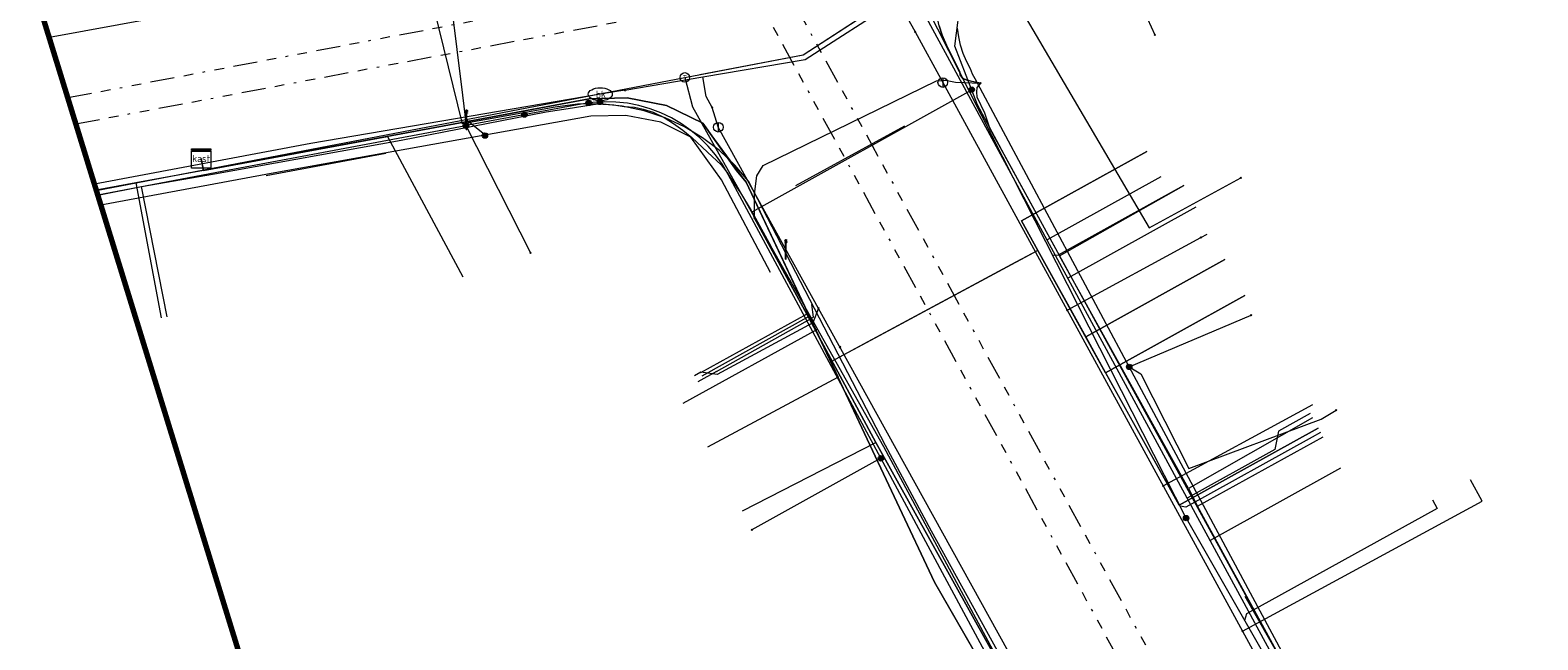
# Model space of a CAD drawing. Header units: metres. Extents: x 154975 to 155642, y 461260 to 461877.
# Tile 28 of 95: x 155006 to 155069, y 461576 to 461601. Entities that reach past the tile are written whole.
import ezdxf
from ezdxf.enums import TextEntityAlignment as Align
from ezdxf.lldxf.tags import DXFTag

# ---------------------------------------------------------------- set-up
doc = ezdxf.new("R2010")
doc.units = ezdxf.units.M
doc.linetypes.add('RI-OVERIG-SO', pattern=[17, 5, -2, 2, -2, 0, -2, 2, -2])
for name, color, linetype, lineweight, true_color in [('B-WE-KL-DATA-G', 3, 'KL-DATA-SO', 18, 0x00ff00), ('B-WE-KL-DATA_HULPSTUK-S', 3, 'Continuous', 18, 0x00ff00), ('B-WE-KL-DATA_KABELBED-G', 3, 'Continuous', 18, 0x00ff00), ('B-WE-KL-DATA_MANTELBUIS-G', 3, 'Continuous', 18, 0x00ff00), ('B-WE-KL-ET_LS-G', 1, 'KL-LS-SO', 18, 0xff0000), ('B-WE-KL-ET_LS-S', 1, 'Continuous', 18, 0xff0000), ('B-WE-KL-ET_LS_HULPSTUK-S', 1, 'Continuous', 18, 0xff0000), ('B-WE-KL-ET_LS_MANTELBUIS-G', 1, 'Continuous', 18, 0xff0000), ('B-WE-KL-GAS_LD-G', 30, 'KL-GAS_LD-SO', 18, 0xff7f00), ('B-WE-KL-GAS_LD_HULPSTUK-S', 30, 'Continuous', 18, 0xff7f00), ('B-WE-KL-GAS_LD_MANTELBUIS-G', 30, 'Continuous', 18, 0xff7f00), ('B-WE-KL-WATER-G', 5, 'KL-WATER-SO', 18, 0x0000ff), ('B-WE-KL-WATER-S', 5, 'Continuous', 18, 0x0000ff), ('B-WE-KL-WATER_HULPSTUK-S', 5, 'Continuous', 18, 0x0000ff), ('B-WE-RI-VRIJVERVAL-G', 6, 'RI-OVERIG-SO', 18, 0xff00ff)]:
    doc.layers.add(name, color=color, linetype=linetype, lineweight=lineweight, true_color=true_color)
doc.layers.add('B-WE-OG-INFO_ORIENTATIEPOLYGOON-GV', color=7, linetype='Continuous', lineweight=70)
doc.styles.add('NLCS-ISO', font='NLCS-ISO.ttf')
tags = doc.linetypes.add('KL-DATA-SO', pattern='A,4,-1,[101,NLCS.SHX,S=0.5,R=0,X=0,Y=0],-1,4,-1,["D",Standard,S=1,R=0,X=-0.25,Y=-0.5],-1.5', length=12.5).pattern_tags.tags
tags[18] = DXFTag(74, 10)
tags = doc.linetypes.add('KL-GAS_LD-SO', pattern='A,4,-1,[69,NLCS.SHX,S=0.5,R=0,X=0,Y=0],-1,4,-1,["L",Standard,S=1,R=0,X=0.25,Y=-0.5],-2', length=13).pattern_tags.tags
tags[18] = DXFTag(74, 10)
tags = doc.linetypes.add('KL-LS-SO', pattern='A,4,-1,[103,NLCS.SHX,S=0.75,R=0,X=0,Y=0],-1,4,-1,["L",Standard,S=1,R=0,X=0,Y=-0.5],-2', length=13).pattern_tags.tags
tags[18] = DXFTag(74, 10)
doc.linetypes.add('KL-WATER-SO', pattern='A,7,-0.5,[168,NLCS.SHX,S=0.75,R=0,X=0.75,Y=0],-2', length=9.5)

# ---------------------------------------------------------------- blocks, each defined once
blk = doc.blocks.new('SKL-WTB_HULP_T STUK-SO')
at = {"color": 0, "linetype": 'ByBlock', "lineweight": 18}
blk.add_circle((0, 0), 1, dxfattribs=at)
at = {"color": 0, "linetype": 'ByBlock', "lineweight": -2, "style": 'NLCS-ISO'}
blk.add_text('T', height=1, dxfattribs=at).set_placement((0, 0), align=Align.MIDDLE_CENTER)
at = {"color": 0, "linetype": 'ByBlock', "lineweight": 18, "style": 'NLCS-ISO', "flags": 1}
for tag, p in [('TYPE', (1.5, 0)), ('OMSCHRIJVING', (1.5, -3)), ('LABEL', (1.5, -1.5))]:
    blk.add_attdef(tag, p, '', height=1, dxfattribs=at)
blk = doc.blocks.new('SKL-WTB_HULP_MOF-SO')
at = {"linetype": 'ByBlock', "lineweight": 18}
h = blk.add_hatch(color=0, dxfattribs=at)
h.dxf.hatch_style = 1
h.paths.add_polyline_path([(-0.5625, 0, 1), (0.5625, 0, 1)])
at = {"color": 0, "linetype": 'ByBlock', "lineweight": 18}
blk.add_circle((0, 0), 0.5625, dxfattribs=at)
at = {"color": 0, "linetype": 'ByBlock', "lineweight": 18, "style": 'NLCS-ISO', "flags": 1}
for tag, p in [('TYPE', (1.5, 0)), ('OMSCHRIJVING', (1.5, -3)), ('LABEL', (1.5, -1.5))]:
    blk.add_attdef(tag, p, '', height=1, dxfattribs=at)
blk = doc.blocks.new('SKL-WTB_HULP_KAST-SO')
at = {"color": 0, "linetype": 'ByBlock', "lineweight": 18}
for points in [[(-2, 2), (2, 2), (2, 1.68), (-2, 1.68)], [(-2, 1.52), (2, 1.52), (2, -2), (-2, -2)]]:
    blk.add_lwpolyline(points, close=True, dxfattribs=at)
at = {"color": 0, "linetype": 'ByBlock', "lineweight": 18, "style": 'NLCS-ISO'}
blk.add_text('kast', height=1.5, dxfattribs=at).set_placement((0, 0), align=Align.MIDDLE_CENTER)
at = {"color": 0, "linetype": 'ByBlock', "lineweight": 18, "style": 'NLCS-ISO', "flags": 1}
for tag, p in [('TYPE', (2.5, 0)), ('OMSCHRIJVING', (2.5, -3)), ('LABEL', (2.5, -1.5))]:
    blk.add_attdef(tag, p, '', height=1, dxfattribs=at)
blk = doc.blocks.new('SKL-WTB_HULP_OVERIG-SO')
at = {"color": 0, "linetype": 'ByBlock', "lineweight": 18}
for points in [[(-0.14, 0.14), (0.14, -0.14)], [(0.14, 0.14), (-0.14, -0.14)]]:
    blk.add_lwpolyline(points, dxfattribs=at)
at = {"color": 0, "linetype": 'ByBlock', "lineweight": 18, "style": 'NLCS-ISO', "flags": 1}
for tag, p in [('TYPE', (1.5, 0)), ('OMSCHRIJVING', (1.5, -3)), ('LABEL', (1.5, -1.5))]:
    blk.add_attdef(tag, p, '', height=1, dxfattribs=at)
blk = doc.blocks.new('SKL-WTB_HULP_AFSLUITER-SO')
at = {"color": 0, "linetype": 'ByBlock', "lineweight": 18}
blk.add_lwpolyline([(0, 0.8), (0, -0.8)], dxfattribs=at)
blk.add_circle((0, 0), 1, dxfattribs=at)
at = {"color": 0, "linetype": 'ByBlock', "lineweight": 18, "style": 'NLCS-ISO', "flags": 1}
for tag, p in [('TYPE', (1.5, 0)), ('OMSCHRIJVING', (1.5, -3)), ('LABEL', (1.5, -1.5))]:
    blk.add_attdef(tag, p, '', height=1, dxfattribs=at)
blk = doc.blocks.new('SKL-WATER_BRANDKRAAN_BRANDPUT-SO')
at = {"color": 0, "linetype": 'ByBlock', "lineweight": 18}
blk.add_ellipse((0, 0), major_axis=(2.5, 0), ratio=0.54, dxfattribs=at)
at = {"color": 0, "linetype": 'ByBlock', "lineweight": 18, "style": 'NLCS-ISO'}
blk.add_text('bk', height=1.5, dxfattribs=at).set_placement((0.16, 0), align=Align.MIDDLE_CENTER)
blk = doc.blocks.new('SKL-ET_LS_MAST-SO')
for p, q in [((-0.05, 2.07), (0.05, 2.07)), ((-0.05, -2), (0.05, -2))]:
    blk.add_line(p, q)
for points in [[(-0.18, 1.76), (-0.22, 1.76), (-0.22, 1.84), (-0.18, 1.84), (-0.18, 1.79)], [(-0.18, 1.49), (-0.22, 1.49), (-0.22, 1.57), (-0.18, 1.57), (-0.18, 1.52)], [(-0.18, 1.79), (-0.05, 1.79)], [(-0.18, 1.76), (-0.05, 1.76)], [(-0.18, 1.52), (-0.05, 1.52)], [(-0.18, 1.49), (-0.05, 1.49)], [(-0.05, -2), (-0.05, 2.07)], [(0.05, -2), (0.05, 2.07)], [(0.18, 1.92), (0.05, 1.92)], [(0.18, 1.89), (0.05, 1.89)], [(0.18, 1.66), (0.05, 1.66)], [(0.18, 1.63), (0.05, 1.63)], [(0.18, 1.39), (0.05, 1.39)], [(0.18, 1.36), (0.05, 1.36)], [(0.18, 1.89), (0.22, 1.89), (0.22, 1.97), (0.18, 1.97), (0.18, 1.92)], [(0.18, 1.63), (0.22, 1.63), (0.22, 1.71), (0.18, 1.71), (0.18, 1.66)], [(0.18, 1.36), (0.22, 1.36), (0.22, 1.44), (0.18, 1.44), (0.18, 1.39)]]:
    blk.add_lwpolyline(points)

msp = doc.modelspace()

# ---------------------------------------------------------------- linework, layer by layer
at = {"layer": 'B-WE-KL-DATA-G', "ltscale": 0.2, "flags": 128}
for points in [[(155045.799, 461598.912), (155045.443, 461598.978), (155045.248, 461599.025), (155045.06, 461599.099), (155044.954, 461599.258), (155044.934, 461599.375), (155044.43, 461600.386), (155044.211, 461600.903), (155044.087, 461601.279), (155043.983, 461601.714), (155044.016, 461602.153), (155044.147, 461602.565), (155044.321, 461602.998), (155044.533, 461603.419), (155044.769, 461603.804), (155045.065, 461604.24), (155045.369, 461604.619), (155045.692, 461604.995), (155046.104, 461605.382), (155046.483, 461605.726), (155046.936, 461606.08), (155047.376, 461606.379), (155047.864, 461606.668), (155049.184, 461607.539), (155062.107, 461615.966), (155067.481, 461619.493), (155070.733, 461621.613), (155071.002, 461621.758), (155071.549, 461621.991), (155071.933, 461622.036), (155072.725, 461622.581), (155073.063, 461623.16), (155074.478, 461624.062), (155078.573, 461626.729), (155084.39, 461630.542), (155087.397, 461632.503), (155096.857, 461638.645), (155099.981, 461640.742), (155100.447, 461641.079), (155100.594, 461641.158), (155100.743, 461641.183), (155100.899, 461641.129), (155101.125, 461640.733), (155101.38, 461640.365)], [(155044.087, 461601.279), (155044.211, 461600.903), (155044.43, 461600.386), (155044.934, 461599.375), (155044.954, 461599.258), (155045.06, 461599.099), (155045.248, 461599.025), (155045.799, 461598.912)], [(155036.426, 461593.317), (155036.421, 461594.306), (155036.519, 461595.067), (155036.779, 461595.492), (155043.969, 461598.998), (155044.348, 461599.03), (155044.753, 461598.952), (155045.799, 461598.912)], [(155045.799, 461598.912), (155045.637, 461598.721), (155045.625, 461598.528), (155045.638, 461598.345), (155045.957, 461597.676), (155046.18, 461597.019), (155046.827, 461595.839), (155049.066, 461591.743)], [(155011, 461594.618), (155014.025, 461595.15), (155021.768, 461596.543), (155024.743, 461597.121), (155027.775, 461597.72), (155028.689, 461597.852), (155029.3, 461597.95), (155029.916, 461598.046), (155030.592, 461598.005), (155031.02, 461597.942), (155031.446, 461597.911), (155031.8, 461597.825), (155032.22, 461597.703), (155032.669, 461597.487), (155033.065, 461597.235), (155033.455, 461596.957), (155033.817, 461596.66), (155034.472, 461596.041), (155035.033, 461595.525), (155035.267, 461595.222), (155035.568, 461594.763), (155035.843, 461594.36), (155036.279, 461593.623), (155036.426, 461593.317), (155038.597, 461589.332)], [(155013.473, 461595.782), (155013.564, 461595.291), (155020.579, 461596.587), (155029.562, 461598.261), (155031.145, 461598.295), (155032.775, 461597.984), (155034.274, 461597.246), (155035.671, 461595.291), (155036.079, 461594.797), (155039.887, 461586.719), (155034.469, 461583.812)], [(155052.696, 461596.076), (155047.498, 461593.197), (155048.178, 461591.97), (155039.587, 461587.356), (155036.079, 461594.797), (155035.671, 461595.291), (155034.274, 461597.246), (155032.775, 461597.984), (155031.145, 461598.295), (155029.562, 461598.261), (155020.579, 461596.587), (155013.564, 461595.291), (155013.473, 461595.782)], [(155059.802, 461584.605), (155054.028, 461581.407), (155048.178, 461591.97), (155039.587, 461587.356), (155036.079, 461594.797), (155035.671, 461595.291), (155034.274, 461597.246), (155032.775, 461597.984), (155031.145, 461598.295), (155029.562, 461598.261), (155020.579, 461596.587), (155013.564, 461595.291), (155013.473, 461595.782)], [(155055.934, 461591.597), (155050.157, 461588.396), (155048.178, 461591.97), (155039.587, 461587.356), (155036.079, 461594.797), (155035.671, 461595.291), (155034.274, 461597.246), (155032.775, 461597.984), (155031.145, 461598.295), (155029.562, 461598.261), (155020.579, 461596.587), (155013.564, 461595.291), (155013.473, 461595.782)], [(155056.757, 461590.111), (155050.984, 461586.903), (155048.178, 461591.97), (155039.587, 461587.356), (155036.079, 461594.797), (155035.671, 461595.291), (155034.274, 461597.246), (155032.775, 461597.984), (155031.145, 461598.295), (155029.562, 461598.261), (155020.579, 461596.587), (155013.564, 461595.291), (155013.473, 461595.782)], [(155045.584, 461565.124), (155050.036, 461567.53), (155043.893, 461578.221), (155036.079, 461594.797), (155035.671, 461595.291), (155034.274, 461597.246), (155032.775, 461597.984), (155031.145, 461598.295), (155029.562, 461598.261), (155020.579, 461596.587), (155013.564, 461595.291), (155013.473, 461595.782)], [(155013.473, 461595.782), (155013.564, 461595.291), (155020.579, 461596.587), (155029.562, 461598.261), (155031.145, 461598.295), (155032.775, 461597.984), (155034.274, 461597.246), (155035.671, 461595.291), (155036.079, 461594.797), (155043.893, 461578.221), (155055.13, 461558.665), (155049.257, 461555.495)], [(155013.473, 461595.782), (155013.564, 461595.291), (155020.579, 461596.587), (155029.562, 461598.261), (155031.145, 461598.295), (155032.775, 461597.984), (155034.274, 461597.246), (155035.671, 461595.291), (155036.079, 461594.797), (155043.893, 461578.221), (155057.351, 461554.8), (155051.462, 461551.415)], [(155013.473, 461595.782), (155013.564, 461595.291), (155020.579, 461596.587), (155029.562, 461598.261), (155031.145, 461598.295), (155032.775, 461597.984), (155034.274, 461597.246), (155035.671, 461595.291), (155036.079, 461594.797), (155043.893, 461578.221), (155047.685, 461571.623), (155043.299, 461569.252)], [(155013.473, 461595.782), (155013.564, 461595.291), (155020.579, 461596.587), (155029.562, 461598.261), (155031.145, 461598.295), (155032.775, 461597.984), (155034.274, 461597.246), (155035.671, 461595.291), (155036.079, 461594.797), (155043.893, 461578.221), (155059.392, 461551.249), (155060.678, 461548.407), (155060.86, 461546.997), (155060.843, 461545.461), (155060.308, 461543.656), (155059.973, 461542.617), (155059.587, 461542.072), (155059.105, 461541.61), (155057.805, 461540.335), (155056.212, 461539.539), (155058.099, 461529.997), (155063.788, 461531.04), (155065.625, 461531.198), (155065.598, 461531.697)], [(155013.473, 461595.782), (155013.564, 461595.291), (155021.198, 461596.702), (155024.322, 461590.884)], [(155013.473, 461595.782), (155013.564, 461595.291), (155009.12, 461594.47)], [(155013.473, 461595.782), (155013.564, 461595.291), (155009.12, 461594.47)], [(155013.473, 461595.782), (155013.564, 461595.291), (155009.12, 461594.47)], [(155013.473, 461595.782), (155013.564, 461595.291), (155009.12, 461594.47)], [(155013.473, 461595.782), (155013.564, 461595.291), (155009.12, 461594.47)], [(155013.473, 461595.782), (155013.564, 461595.291), (155009.12, 461594.47)], [(155013.473, 461595.782), (155013.564, 461595.291), (155009.12, 461594.47)], [(155013.473, 461595.782), (155013.564, 461595.291), (155009.12, 461594.47)], [(155013.473, 461595.782), (155013.564, 461595.291), (155009.12, 461594.47)], [(155013.473, 461595.782), (155013.564, 461595.291), (155009.12, 461594.47)], [(155013.473, 461595.782), (155013.564, 461595.291), (155010.766, 461594.774), (155011.813, 461589.176)], [(155009.185, 461594.262), (155011, 461594.618)], [(155012.063, 461589.224), (155011, 461594.618)], [(155049.066, 461591.743), (155054.229, 461594.666)], [(155064.506, 461531.507), (155064.83, 461531.574), (155065.362, 461531.648), (155066.143, 461531.681), (155066.774, 461531.629), (155067.173, 461531.595), (155067.521, 461531.639), (155067.663, 461531.717), (155067.665, 461531.718), (155067.667, 461531.72), (155067.842, 461531.877), (155067.99, 461532.098), (155068.098, 461532.302), (155068.126, 461532.555), (155068.095, 461532.899), (155062.173, 461544.275), (155061.408, 461545.567), (155061.141, 461546.155), (155060.875, 461546.963), (155060.713, 461547.743), (155060.61, 461548.165), (155060.539, 461548.541), (155060.39, 461548.953), (155060.267, 461549.373), (155060.132, 461549.767), (155059.917, 461550.2), (155059.606, 461550.754), (155057.308, 461554.88), (155055.113, 461558.929), (155051.578, 461565.559), (155046.959, 461574.13), (155041.457, 461584.015), (155038.597, 461589.332), (155036.426, 461593.317)], [(155054.417, 461582.107), (155049.066, 461591.743)], [(155038.597, 461589.332), (155034.182, 461586.906)], [(155038.597, 461589.332), (155041.457, 461584.015)], [(155059.565, 461585.033), (155054.417, 461582.107)], [(155035.927, 461581.177), (155041.457, 461584.015)], [(155041.457, 461584.015), (155046.959, 461574.13)], [(155054.791, 461581.376), (155060.004, 461584.24)], [(155054.417, 461582.107), (155054.791, 461581.376)], [(155062.331, 461567.583), (155054.791, 461581.376)]]:
    msp.add_lwpolyline(points, dxfattribs=at)
at = {"layer": 'B-WE-KL-DATA_KABELBED-G', "ltscale": 0.2, "flags": 128}
for points in [[(155049.302, 461606.628), (155049.302, 461606.628), (155048.155, 461606.746), (155045.497, 461605.329), (155046.011, 461604.453), (155052.784, 461592.904), (155056.594, 461594.986)], [(155049.302, 461606.628), (155052.718, 461601.575), (155053.026, 461600.913)], [(155024.178, 461605.25), (155024.173, 461605.246), (155024.091, 461605.179), (155024.046, 461605.142), (155022.935, 461604.235), (155022.269, 461603.879), (155021.573, 461603.583), (155020.855, 461603.35), (155020.118, 461603.181), (155007.174, 461600.799)], [(155023.934, 461605.025), (155023.865, 461604.937), (155023.804, 461604.844), (155023.751, 461604.746), (155023.706, 461604.644), (155023.67, 461604.539), (155023.642, 461604.431), (155023.624, 461604.321), (155023.614, 461604.21), (155023.614, 461604.099), (155023.623, 461603.988), (155024.311, 461598.403), (155024.463, 461597.151), (155024.463, 461597.151)], [(155023.624, 461603.991), (155024.311, 461598.403)], [(155062.485, 461567.555), (155056.99, 461577.761), (155051.964, 461587.145), (155051.964, 461587.145), (155045.571, 461599.082), (155045.469, 461599.286), (155045.377, 461599.495), (155045.213, 461599.813), (155045.077, 461600.143), (155044.97, 461600.485), (155044.893, 461600.834), (155044.846, 461601.188)], [(155039.587, 461587.356), (155036.079, 461594.797), (155034.274, 461597.246), (155032.775, 461597.984), (155031.145, 461598.295), (155029.562, 461598.261), (155021.198, 461596.702)], [(155051.187, 461565.656), (155041.666, 461583.355), (155035.335, 461595.123), (155035.089, 461595.538), (155034.809, 461595.93), (155034.497, 461596.297), (155034.155, 461596.637), (155033.786, 461596.947), (155033.392, 461597.225), (155032.977, 461597.469), (155032.542, 461597.677), (155032.091, 461597.848), (155031.627, 461597.98), (155031.154, 461598.073), (155030.675, 461598.126), (155030.193, 461598.139), (155029.712, 461598.11), (155029.235, 461598.042), (155024.463, 461597.151), (155024.462, 461597.151)], [(155009.19, 461594.273), (155014.628, 461595.315), (155024.452, 461597.149), (155024.462, 461597.151)], [(155024.452, 461597.149), (155027.126, 461591.87)], [(155021.198, 461596.702), (155013.564, 461595.291)], [(155021.198, 461596.702), (155024.322, 461590.884)], [(155048.178, 461591.97), (155047.498, 461593.197), (155052.696, 461596.076)], [(155013.564, 461595.291), (155010.766, 461594.774)], [(155013.473, 461595.782), (155013.564, 461595.291)], [(155010.766, 461594.774), (155009.12, 461594.47)], [(155010.766, 461594.774), (155011.813, 461589.176)], [(155047.265, 461591.48), (155041.124, 461588.182)], [(155048.178, 461591.97), (155047.265, 461591.48)], [(155048.178, 461591.97), (155050.157, 461588.396)], [(155050.157, 461588.396), (155055.934, 461591.597)], [(155050.984, 461586.903), (155056.757, 461590.111)], [(155051.964, 461587.145), (155057.024, 461589.285)], [(155050.157, 461588.396), (155050.984, 461586.903)], [(155041.124, 461588.182), (155039.587, 461587.356)], [(155039.887, 461586.719), (155039.587, 461587.356)], [(155051.964, 461587.145), (155051.964, 461587.145), (155052.441, 461586.861), (155054.432, 461582.932), (155059.919, 461584.974), (155060.543, 461585.357)], [(155039.887, 461586.719), (155034.469, 461583.812)], [(155047.685, 461571.623), (155043.893, 461578.221), (155039.887, 461586.719)], [(155050.984, 461586.903), (155054.028, 461581.407), (155059.802, 461584.605)], [(155041.666, 461583.355), (155036.308, 461580.387)]]:
    msp.add_lwpolyline(points, dxfattribs=at)
at = {"layer": 'B-WE-KL-DATA_MANTELBUIS-G', "ltscale": 0.2, "flags": 128}
for points in [[(155023.624, 461603.991), (155024.311, 461598.403)], [(155036.779, 461595.492), (155043.969, 461598.998)], [(155047.265, 461591.48), (155041.124, 461588.182)]]:
    msp.add_lwpolyline(points, dxfattribs=at)
at = {"layer": 'B-WE-KL-ET_LS-G', "ltscale": 0.2, "flags": 128}
for points in [[(155153.69, 461557.311), (155090.029, 461522.704), (155088.992, 461522.645), (155087.727, 461522.936), (155086.697, 461523.666), (155086.005, 461524.599), (155077.758, 461539.587), (155061.434, 461569.226), (155046.874, 461595.764), (155045.676, 461598.009), (155044.723, 461600.444), (155044.988, 461602.494), (155046.086, 461604.301), (155040.93, 461612.381), (155040.011, 461612.456), (155038.521, 461612.933), (155037.308, 461613.994), (155035.463, 461617.205), (155026.799, 461632.994), (155026.259, 461634.036), (155011.501, 461661.051), (155007.394, 461668.693), (155006.979, 461669.518), (155001.377, 461673.403), (154999.891, 461673.208), (154985.271, 461671.695)], [(155054.322, 461580.877), (155039.105, 461610.842), (155039.432, 461610.726), (155039.765, 461610.633), (155040.208, 461610.551), (155040.621, 461610.513)], [(155060.567, 461549.644), (155060.515, 461549.816), (155054.402, 461560.651), (155051.306, 461566.662), (155043.764, 461580.337), (155041.854, 461583.888), (155036.168, 461594.845), (155035.6, 461595.513), (155034.963, 461596.116), (155034.265, 461596.647), (155033.514, 461597.1), (155032.719, 461597.469), (155031.838, 461597.765), (155030.93, 461597.96), (155030.005, 461598.049), (155029.076, 461598.033), (155028.154, 461597.91), (155024.31, 461597.221), (155022.569, 461604.328)], [(155037.106, 461592.134), (155036.328, 461593.571), (155045.431, 461598.637)], [(155037.091, 461591.061), (155035.049, 461594.905), (155033.786, 461596.672), (155032.541, 461597.285), (155031.084, 461597.563), (155029.635, 461597.532), (155016.523, 461595.183), (155009.312, 461593.851)], [(155024.475, 461597.388), (155025.292, 461596.731)], [(155054.231, 461594.663), (155053.182, 461594.081)], [(155053.182, 461594.081), (155049.013, 461591.773), (155048.793, 461591.765)], [(155034.84, 461586.959), (155038.869, 461589.206), (155038.796, 461589.738), (155038.814, 461589.747)], [(155034.84, 461586.959), (155034.064, 461586.527)], [(155059.552, 461584.232), (155054.316, 461581.331), (155054.073, 461581.368)], [(155059.902, 461584.425), (155059.552, 461584.232)], [(155064.539, 461581.632), (155064.732, 461581.282), (155056.825, 461576.903), (155056.75, 461576.632)], [(155054.322, 461580.877), (155069.717, 461553.96)]]:
    msp.add_lwpolyline(points, dxfattribs=at)
at = {"layer": 'B-WE-KL-ET_LS_MANTELBUIS-G', "ltscale": 0.2, "flags": 128}
for points in [[(155038.131, 461594.658), (155042.655, 461597.145)], [(155016.16, 461595.075), (155021.124, 461596.002)], [(155056.759, 461577.638), (155059.26, 461573.251)]]:
    msp.add_lwpolyline(points, dxfattribs=at)
at = {"layer": 'B-WE-KL-GAS_LD-G', "ltscale": 0.2, "flags": 128}
for points in [[(155033.531, 461599.143), (155038.438, 461600.083), (155042.839, 461602.945)], [(155042.839, 461602.945), (155072.636, 461548.055), (155085.853, 461523.842), (155086.987, 461523.297), (155088.45, 461520.633), (155078.58, 461515.996)], [(155009.122, 461594.464), (155033.531, 461599.143)], [(155033.531, 461599.143), (155033.844, 461597.924), (155035.714, 461594.602)], [(155035.714, 461594.602), (155041.767, 461583.84), (155059.396, 461551.032), (155061.945, 461546.389)], [(155053.277, 461595.026), (155048.556, 461592.412)], [(155054.725, 461593.77), (155049.415, 461590.83)], [(155034.256, 461586.773), (155038.718, 461589.261)], [(155033.465, 461585.641), (155039.03, 461588.706)], [(155059.465, 461585.213), (155058.153, 461584.486), (155058.007, 461583.719), (155054.369, 461581.703)], [(155060.721, 461582.946), (155055.318, 461579.955)]]:
    msp.add_lwpolyline(points, dxfattribs=at)
at = {"layer": 'B-WE-KL-GAS_LD_MANTELBUIS-G', "ltscale": 0.2, "flags": 128}
msp.add_lwpolyline([(155034.158, 461599.263), (155038.438, 461600.083), (155042.378, 461602.645)], dxfattribs=at)
at = {"layer": 'B-WE-KL-WATER-G', "ltscale": 0.2, "flags": 128}
for points in [[(155034.275, 461599.168), (155038.529, 461599.89), (155042.355, 461602.367)], [(155042.355, 461602.367), (155043.08, 461601.04)], [(155043.08, 461601.04), (155044.231, 461598.934)], [(155031.036, 461598.617), (155034.275, 461599.168)], [(155034.665, 461597.897), (155034.414, 461598.348), (155034.275, 461599.168)], [(155030.021, 461598.445), (155018.017, 461596.407), (155009.042, 461594.722)], [(155031.036, 461598.617), (155030.021, 461598.445)], [(155044.231, 461598.934), (155069.906, 461551.956), (155072.137, 461548.119), (155081.979, 461530.5)], [(155034.919, 461597.082), (155034.91, 461597.098), (155034.665, 461597.897)], [(155063.938, 461543.455), (155049.681, 461570.414), (155034.919, 461597.082)], [(155049.388, 461589.498), (155054.927, 461592.508)], [(155054.927, 461592.508), (155055.191, 461592.651)], [(155039.074, 461589.576), (155038.837, 461588.971), (155034.873, 461586.836), (155034.196, 461586.921), (155033.928, 461586.775)], [(155053.367, 461582.217), (155059.584, 461585.592)], [(155056.66, 461576.193), (155066.595, 461581.58), (155066.118, 461582.459)]]:
    msp.add_lwpolyline(points, dxfattribs=at)
at = {"layer": 'B-WE-OG-INFO_ORIENTATIEPOLYGOON-GV', "ltscale": 0.2, "flags": 128}
msp.add_lwpolyline([(154979.954, 461769.009), (154975.026, 461742.727), (154981.597, 461683.593), (155016.092, 461571.895), (155037.446, 461470.052), (155080.154, 461341.928), (155088.367, 461282.793), (155132.718, 461259.797), (155173.784, 461264.724), (155641.931, 461405.99), (155592.652, 461516.045), (155541.731, 461614.603), (155441.531, 461736.157), (155407.036, 461800.219), (155362.685, 461877.422)], close=True, dxfattribs=at)
at = {"layer": 'B-WE-RI-VRIJVERVAL-G', "ltscale": 0.2, "flags": 128}
for points in [[(155007.936, 461598.306), (155035.9, 461603.6)], [(155035.9, 461603.6), (155072.1, 461537.4)], [(155037.7, 461602.9), (155074.1, 461536.4)], [(155008.272, 461597.218), (155032.6, 461601.8)]]:
    msp.add_lwpolyline(points, dxfattribs=at)

# ---------------------------------------------------------------- block references
at = {"layer": 'B-WE-KL-DATA_HULPSTUK-S', "xscale": 0.2, "yscale": 0.2, "zscale": 0.2}
for name, p in [('SKL-WTB_HULP_OVERIG-SO', (155053.026, 461600.913)), ('SKL-WTB_HULP_OVERIG-SO', (155045.799, 461598.912)), ('SKL-WTB_HULP_MOF-SO', (155029.541, 461598.091)), ('SKL-WTB_HULP_MOF-SO', (155030.009, 461598.133)), ('SKL-WTB_HULP_MOF-SO', (155024.452, 461597.149)), ('SKL-WTB_HULP_OVERIG-SO', (155024.452, 461597.149)), ('SKL-WTB_HULP_OVERIG-SO', (155024.462, 461597.151)), ('SKL-WTB_HULP_OVERIG-SO', (155024.462, 461597.151)), ('SKL-WTB_HULP_OVERIG-SO', (155024.463, 461597.151)), ('SKL-WTB_HULP_MOF-SO', (155026.881, 461597.603)), ('SKL-WTB_HULP_KAST-SO', (155013.473, 461595.782)), ('SKL-WTB_HULP_OVERIG-SO', (155056.594, 461594.986)), ('SKL-WTB_HULP_OVERIG-SO', (155036.426, 461593.317)), ('SKL-WTB_HULP_OVERIG-SO', (155027.126, 461591.87)), ('SKL-WTB_HULP_OVERIG-SO', (155057.024, 461589.285)), ('SKL-WTB_HULP_MOF-SO', (155051.964, 461587.145)), ('SKL-WTB_HULP_OVERIG-SO', (155051.964, 461587.145)), ('SKL-WTB_HULP_OVERIG-SO', (155051.964, 461587.145)), ('SKL-WTB_HULP_OVERIG-SO', (155060.543, 461585.357)), ('SKL-WTB_HULP_MOF-SO', (155041.666, 461583.355)), ('SKL-WTB_HULP_OVERIG-SO', (155041.666, 461583.355)), ('SKL-WTB_HULP_OVERIG-SO', (155036.308, 461580.387))]:
    msp.add_blockref(name, p, dxfattribs=at)
at = {"layer": 'B-WE-KL-ET_LS-S', "xscale": 0.2, "yscale": 0.2, "zscale": 0.2}
for p in [(155024.475, 461597.388), (155037.723, 461592.014)]:
    msp.add_blockref('SKL-ET_LS_MAST-SO', p, dxfattribs=at)
at = {"layer": 'B-WE-KL-ET_LS_HULPSTUK-S', "xscale": 0.2, "yscale": 0.2, "zscale": 0.2}
for p in [(155045.431, 461598.637), (155025.241, 461596.737), (155054.322, 461580.877)]:
    msp.add_blockref('SKL-WTB_HULP_MOF-SO', p, dxfattribs=at)
at = {"layer": 'B-WE-KL-GAS_LD_HULPSTUK-S', "xscale": 0.2, "yscale": 0.2, "zscale": 0.2}
msp.add_blockref('SKL-WTB_HULP_T STUK-SO', (155033.531, 461599.143), dxfattribs=at)
at = {"layer": 'B-WE-KL-WATER-S', "xscale": 0.2, "yscale": 0.2, "zscale": 0.2}
msp.add_blockref('SKL-WATER_BRANDKRAAN_BRANDPUT-SO', (155030.021, 461598.445), dxfattribs=at)
at = {"layer": 'B-WE-KL-WATER_HULPSTUK-S', "xscale": 0.2, "yscale": 0.2, "zscale": 0.2}
for name, p in [('SKL-WTB_HULP_OVERIG-SO', (155043.08, 461601.04)), ('SKL-WTB_HULP_AFSLUITER-SO', (155044.231, 461598.934)), ('SKL-WTB_HULP_OVERIG-SO', (155031.036, 461598.617)), ('SKL-WTB_HULP_OVERIG-SO', (155034.665, 461597.897)), ('SKL-WTB_HULP_AFSLUITER-SO', (155034.919, 461597.082)), ('SKL-WTB_HULP_OVERIG-SO', (155054.927, 461592.508)), ('SKL-WTB_HULP_OVERIG-SO', (155039.074, 461589.576)), ('SKL-WTB_HULP_OVERIG-SO', (155049.388, 461589.498)), ('SKL-WTB_HULP_OVERIG-SO', (155039.967, 461587.963)), ('SKL-WTB_HULP_OVERIG-SO', (155053.367, 461582.217)), ('SKL-WTB_HULP_OVERIG-SO', (155056.66, 461576.193))]:
    msp.add_blockref(name, p, dxfattribs=at)

doc.saveas('drawing.dxf')
